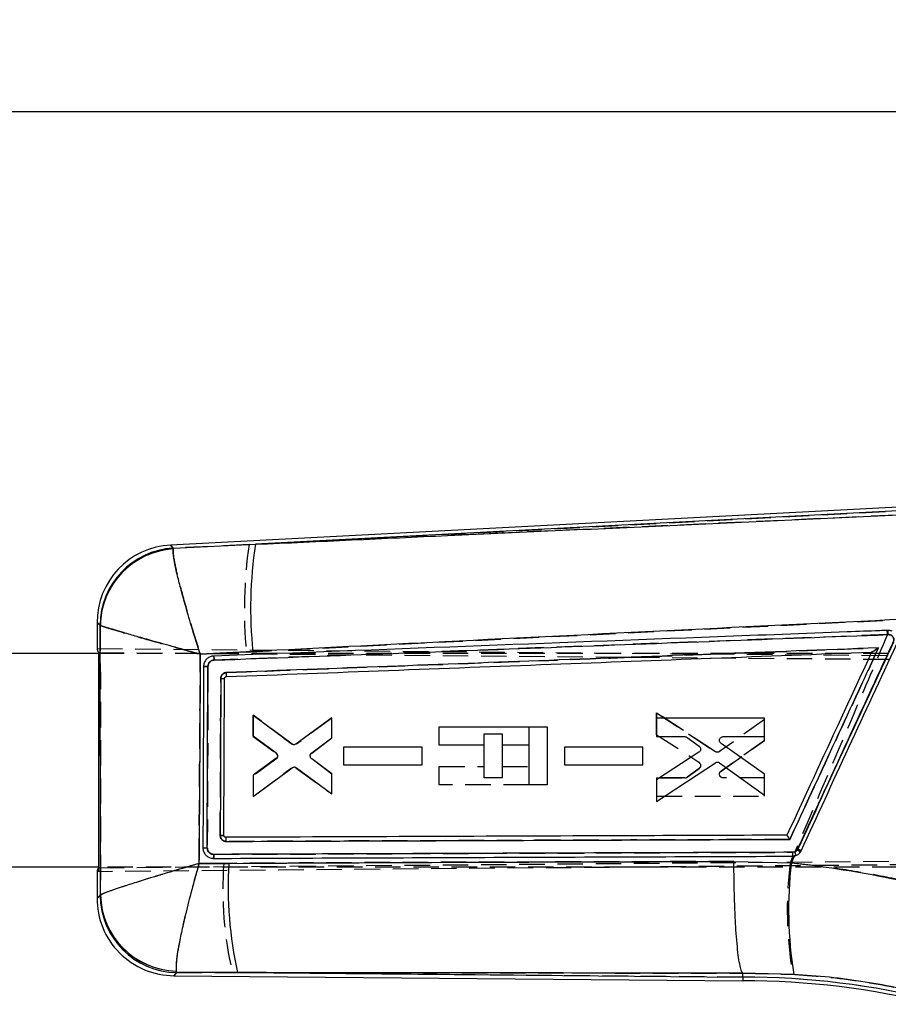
# Model space of a CAD drawing. Extents: x 46 to 629, y 29 to 396.
# Tile 9 of 12: x 252 to 317, y 322 to 396. Entities that reach past the tile are written whole.
import ezdxf

# ---------------------------------------------------------------- set-up
doc = ezdxf.new("R2010")
doc.units = 0
doc.header["$LTSCALE"] = 1.5
doc.linetypes.add('HIDDEN', pattern=[1.905, 1.27, -0.635])
doc.layers.get('0').update_dxf_attribs({"linetype": 'CONTINUOUS'})
doc.styles.add('SLDTEXTSTYLE0', font='TXT', dxfattribs={"width": 0.75})
doc.dimstyles.new('SLDDIMSTYLE1', dxfattribs={"dimtxt": 5.25, "dimasz": 4.953, "dimexe": 0, "dimexo": 0.0625, "dimgap": 1.3125, "dimtad": 1, "dimdec": 0, "dimrnd": 1e-09, "dimzin": 12, "dimtxsty": 'SLDTEXTSTYLE0', "dimsah": 1, "dimcen": 0.09, "dimazin": 3, "dimtfac": 1, "dimtdec": 0, "dimtofl": 0, "dimtmove": 0, "dimatfit": 3, "dimtolj": 1, "dimtzin": 12})

# ---------------------------------------------------------------- blocks, each defined once
blk = doc.blocks.new('_D_1')
at = {"color": 179, "linetype": 'CONTINUOUS'}
for p, q in [((77.218, 372.171), (77.217, 390.539)), ((358.419, 341.128), (358.418, 390.543)), ((77.217, 389.039), (358.418, 389.043))]:
    blk.add_line(p, q, dxfattribs=at)
for points in [[(77.217, 389.039), (82.17, 388.277), (82.17, 389.801)], [(358.418, 389.043), (353.465, 389.805), (353.465, 388.281)]]:
    blk.add_solid(points, dxfattribs=at)
at = {"color": 179, "linetype": 'CONTINUOUS', "insert": (206.31, 395.809, 0.1), "char_height": 5.25, "attachment_point": 1, "rotation": 0.0009, "style": 'SLDTEXTSTYLE0'}
blk.add_mtext('281', dxfattribs=at)

msp = doc.modelspace()

# ---------------------------------------------------------------- linework, layer by layer
at = {"color": 7, "linetype": 'CONTINUOUS'}
for p, q in [((320.729362, 359.654741), (263.075089, 356.637178)), ((320.741164, 359.383849), (269.434141, 356.698493)), ((263.284611, 356.420832), (263.269892, 356.355643)), ((263.284611, 356.420832), (269.434141, 356.698493)), ((257.591984, 350.859983), (257.591849, 348.905396)), ((257.833312, 350.644106), (257.818973, 350.662041)), ((216.832634, 348.571029), (257.718196, 348.568222)), ((257.717097, 332.528695), (257.7182, 348.607659)), ((269.237677, 348.687192), (265.31017, 348.484479)), ((315.493608, 348.647125), (315.492513, 348.647084)), ((265.83484, 334.013402), (265.881935, 347.565459)), ((267.079296, 334.94029), (267.122994, 346.676787)), ((267.254303, 346.813502), (267.253818, 346.813481)), ((272.134723, 341.779113), (269.27119, 343.914701)), ((269.27119, 343.914701), (269.271212, 342.378615)), ((275.139833, 343.733704), (272.462743, 341.777485)), ((275.13987, 342.226325), (275.139833, 343.733704)), ((307.490642, 343.700131), (299.420404, 343.701469)), ((299.420404, 343.701469), (299.420433, 342.32804)), ((307.490686, 342.326807), (307.490642, 343.700131)), ((283.170479, 341.686282), (283.170576, 343.059711)), ((283.170576, 343.059711), (291.240888, 343.059158)), ((291.240888, 343.059158), (291.24059, 338.716092)), ((269.271212, 342.378615), (270.966174, 341.130784)), ((273.637006, 341.103226), (275.13987, 342.226325)), ((299.420433, 342.32804), (301.535407, 342.327723)), ((301.697525, 342.274876), (302.592719, 341.621973)), ((304.391163, 342.327289), (307.490686, 342.326807)), ((281.889858, 341.544524), (276.021237, 341.545451)), ((276.021237, 341.545451), (276.021252, 340.232318)), ((281.889888, 340.231484), (281.889858, 341.544524)), ((286.528142, 341.686051), (283.170479, 341.686282)), ((286.527979, 339.241963), (286.528142, 341.686051)), ((287.871206, 341.68596), (287.871043, 339.241872)), ((289.880628, 341.685822), (287.871206, 341.68596)), ((289.880419, 338.716187), (289.880628, 341.685822)), ((298.389832, 341.543382), (292.521293, 341.544328)), ((292.521293, 341.544328), (292.521315, 340.231206)), ((298.389869, 340.230344), (298.389832, 341.543382)), ((307.490783, 339.525795), (304.231348, 341.824481)), ((270.9654, 340.683216), (269.271249, 339.445358)), ((275.13993, 339.535167), (273.635799, 340.659643)), ((302.580269, 341.164993), (299.420493, 339.104097)), ((269.271264, 337.848583), (272.165502, 340.006029)), ((272.493506, 340.007106), (275.13996, 338.05874)), ((276.021252, 340.232318), (281.889888, 340.231484)), ((292.521315, 340.231206), (298.389869, 340.230344)), ((299.420515, 337.473443), (303.812819, 340.373004)), ((304.125289, 340.367097), (307.490828, 337.958554)), ((269.271249, 339.445358), (269.271264, 337.848583)), ((275.13996, 338.05874), (275.13993, 339.535167)), ((287.871043, 339.241872), (286.527979, 339.241963)), ((307.490828, 337.958554), (307.490783, 339.525795)), ((291.24059, 338.716092), (289.880419, 338.716187)), ((299.420493, 339.104097), (299.420515, 337.473443)), ((267.217407, 334.803322), (267.197194, 334.804788)), ((309.487807, 332.905822), (309.719542, 333.407569)), ((309.573071, 333.391762), (309.719542, 333.407569)), ((309.964763, 333.921511), (309.926564, 333.855812)), ((257.717097, 332.568223), (229.458213, 332.570162)), ((265.211614, 332.844705), (267.442892, 332.858956)), ((266.252423, 333.228564), (266.292775, 333.227632)), ((305.197137, 332.997663), (309.487807, 332.905822)), ((257.590706, 332.230976), (257.590568, 330.250183)), ((257.823063, 330.461913), (257.844126, 330.492353)), ((263.50729, 324.801148), (263.538966, 324.695117)), ((268.091264, 324.693739), (263.538966, 324.695117)), ((268.091264, 324.693739), (305.853123, 324.361604)), ((305.853123, 324.361604), (305.854405, 324.648973)), ((305.854405, 324.648973), (305.854151, 324.6495)), ((309.665891, 324.56004), (305.854405, 324.648973)), ((263.325183, 324.46451), (305.851924, 324.090465)), ((305.853123, 324.361604), (305.851924, 324.090465))]:
    msp.add_line(p, q, dxfattribs=at)
at = {"color": 7, "linetype": 'HIDDEN'}
for p, q in [((268.954771, 356.673403), (320.741164, 359.383849)), ((317.359181, 358.878667), (268.954771, 356.673403)), ((263.287546, 356.417799), (263.272757, 356.351884)), ((268.954771, 356.673403), (263.287546, 356.417799)), ((257.822154, 350.659266), (257.836664, 350.64113)), ((316.635603, 350.263409), (316.698695, 350.265799)), ((316.67045, 349.949917), (266.344773, 348.044496)), ((316.733243, 349.952435), (316.67045, 349.949917)), ((257.591853, 348.90678), (334.235715, 348.232659)), ((257.719448, 332.230707), (257.720592, 348.905647)), ((257.718196, 348.568222), (331.716882, 348.563144)), ((257.7182, 348.607659), (334.872904, 347.952588)), ((265.310938, 348.481091), (268.75634, 348.658534)), ((265.882017, 347.565206), (265.834863, 334.013078)), ((269.271681, 343.929684), (269.271443, 342.332907)), ((269.271443, 342.332907), (269.271681, 343.929684)), ((272.165621, 341.771841), (269.271681, 343.929684)), ((269.271681, 343.929684), (272.165621, 341.771841)), ((275.140347, 343.718721), (272.493625, 341.77072)), ((275.140116, 342.242293), (275.140347, 343.718721)), ((299.420724, 342.470031), (299.42097, 344.100684)), ((299.42097, 344.100684), (299.420724, 342.470031)), ((303.812871, 341.200519), (299.42097, 344.100684)), ((299.42097, 344.100684), (303.812871, 341.200519)), ((307.491215, 343.614467), (304.125348, 341.206385)), ((307.490954, 342.047226), (307.491215, 343.614467)), ((289.880628, 341.687087), (289.880717, 343.059251)), ((269.271443, 342.332907), (270.965422, 341.094818)), ((273.635829, 341.118025), (275.140116, 342.242293)), ((286.528142, 341.686891), (286.528202, 342.533935)), ((286.528202, 342.533935), (287.871266, 342.533842)), ((287.871266, 342.533842), (287.871214, 341.686808)), ((299.420724, 342.470031), (302.580217, 340.408705)), ((276.021349, 341.545021), (276.021147, 340.231888)), ((281.889977, 341.545049), (276.021349, 341.545021)), ((281.889769, 340.232009), (281.889977, 341.545049)), ((292.521404, 341.543868), (292.521203, 340.230746)), ((298.389958, 341.543926), (292.521404, 341.543868)), ((298.389742, 340.230888), (298.389958, 341.543926)), ((304.231206, 339.748986), (307.490954, 342.047226)), ((307.490954, 342.047226), (304.231206, 339.748986)), ((271.069052, 340.940878), (271.045307, 340.99339)), ((275.139684, 339.551136), (273.636977, 340.674441)), ((269.270772, 337.863565), (272.134597, 339.998761)), ((270.966137, 340.647249), (269.271003, 339.399653)), ((272.462623, 340.000343), (275.139446, 338.043757)), ((276.021147, 340.231888), (281.889769, 340.232009)), ((283.170278, 338.716647), (283.170374, 340.090076)), ((283.170374, 340.090076), (286.528038, 340.089845)), ((287.871102, 340.089753), (289.880516, 340.089615)), ((292.521203, 340.230746), (298.389742, 340.230888)), ((302.592607, 339.951718), (301.697323, 339.298939)), ((301.697323, 339.298939), (302.592607, 339.951718)), ((269.271003, 339.399653), (269.270772, 337.863565)), ((275.139446, 338.043757), (275.139684, 339.551136)), ((299.420217, 339.246089), (299.420001, 337.87266)), ((301.535191, 339.246113), (299.420217, 339.246089)), ((299.420217, 339.246089), (301.535191, 339.246113)), ((307.490478, 339.246213), (304.390947, 339.246156)), ((307.490239, 337.872889), (307.490478, 339.246213)), ((289.880405, 338.716187), (283.170278, 338.716647)), ((299.420001, 337.87266), (307.490239, 337.872889)), ((266.318763, 333.529656), (309.597919, 333.68629)), ((309.608253, 333.392762), (309.400993, 332.90793)), ((309.832054, 333.441657), (309.573071, 333.391762)), ((309.597919, 333.68629), (309.745902, 333.714788)), ((347.328397, 333.006562), (257.590706, 332.229592)), ((257.717097, 332.528695), (347.455161, 333.278286)), ((331.71578, 332.563143), (257.717097, 332.568223)), ((267.05947, 332.858187), (265.214103, 332.846528)), ((257.847375, 330.49529), (257.826189, 330.464761)), ((263.541842, 324.698219), (263.510296, 324.804551)), ((263.541842, 324.698219), (267.708758, 324.697103)), ((305.853123, 324.361604), (267.708758, 324.697103)), ((305.853123, 324.361604), (305.85442, 324.652296)), ((305.854166, 324.652824), (305.85442, 324.652296)), ((305.85442, 324.652296), (309.590468, 324.567524))]:
    msp.add_line(p, q, dxfattribs=at)
at = {"color": 8, "linetype": 'CONTINUOUS', "flags": 128}
for points in [[(263.075089, 356.637178), (263.098056, 356.613463), (263.284611, 356.420832)], [(257.818973, 350.662041), (257.616865, 350.838285), (257.591984, 350.859983)], [(257.590568, 330.250183), (257.616068, 330.273406), (257.823063, 330.461913)], [(263.538966, 324.695117), (263.34863, 324.489802), (263.325183, 324.46451)]]:
    msp.add_lwpolyline(points, dxfattribs=at)
at = {"color": 7, "linetype": 'HIDDEN', "flags": 128}
for points in [[(263.287546, 356.417799), (263.099036, 356.61245), (263.075089, 356.637178)], [(257.591984, 350.859983), (257.617927, 350.837359), (257.822154, 350.659266)], [(257.826189, 330.464761), (257.617111, 330.274356), (257.590568, 330.250183)], [(263.325183, 324.46451), (263.349591, 324.490837), (263.541842, 324.698219)]]:
    msp.add_lwpolyline(points, dxfattribs=at)
at = {"color": 7, "linetype": 'CONTINUOUS'}
for centre, radius, start, end in [((263.377483, 350.859586), 5.7855, 92.64901307, 180.3009285), ((263.628681, 350.621177), 5.809852, 93.39515238, 179.59699616), ((263.657596, 350.543404), 5.825155, 93.81624815, 179.00945549), ((300.41741, 351.930618), 31.347976, 171.25163826, 185.93874963), ((315.603611, 349.985761), 1.13035, 358.29268362, 14.34371343), ((266.947825, 357.145246), 10.469924, 269.42125268, 270.95864104), ((308.723669, 333.611524), 0.87737, 345.49419433, 4.87433769), ((308.224411, 331.364375), 3.01738, 50.38615774, 55.65905786), ((304.724526, 322.446979), 12.614474, 64.19740511, 65.45456874), ((296.868848, 331.087219), 29.479246, 176.5543803, 192.5258889), ((339.903763, 329.380052), 30.619625, 173.38787436, 189.05692984), ((263.633814, 330.505255), 5.810912, 180.42736038, 269.06475587), ((263.673633, 330.629905), 5.83113, 181.35168463, 268.36531618), ((263.376069, 330.249786), 5.7855, 179.69231988, 269.76428941), ((305.84755, 264.725697), 59.364769, 75.99606742, 89.99639683), ((305.84755, 264.725697), 59.635908, 75.99606742, 89.99464199)]:
    msp.add_arc(centre, radius, start, end, dxfattribs=at)
at = {"color": 7, "linetype": 'HIDDEN'}
for centre, radius, start, end in [((263.632204, 350.617834), 5.810197, 93.40074847, 179.59142006), ((263.661474, 350.539165), 5.825702, 93.82587313, 178.99712881), ((301.965724, 351.84623), 33.362024, 171.68063453, 185.48289871), ((315.548246, 349.983861), 1.122717, 358.26746804, 14.41792221), ((315.597596, 349.985817), 1.136138, 358.31632151, 14.26656731), ((266.9593, 353.910122), 7.235187, 269.07219116, 271.29640357), ((270.797106, 340.869657), 0.28112, 14.67563502, 53.21986542), ((302.425467, 340.175357), 0.279997, 20.80027762, 56.44868231), ((301.535198, 339.521314), 0.275201, 269.99892542, 306.09456253), ((308.723928, 333.611712), 0.877167, 345.4781033, 4.8772825), ((308.791469, 333.263588), 1.055711, 9.71064701, 25.30203815), ((305.267813, 323.621905), 11.320234, 64.08458025, 65.48918316), ((294.586411, 330.941835), 27.593566, 176.01764576, 193.07999029), ((337.856115, 329.382013), 28.672741, 172.93639763, 189.66642326), ((263.637281, 330.508693), 5.811258, 180.4331473, 269.05898851), ((263.677414, 330.633842), 5.831686, 181.36138904, 268.35785942), ((305.84755, 264.725697), 59.635908, 75.99606742, 89.99464199)]:
    msp.add_arc(centre, radius, start, end, dxfattribs=at)
at = {"color": 7, "linetype": 'CONTINUOUS'}
for centre, major_axis, start_param, end_param in [((328.844806, 348.27869), (71.252944, -0.629761), 3.141928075, 3.201772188), ((328.843747, 332.847901), (71.253029, 0.61998), 3.08141312, 3.141257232)]:
    msp.add_ellipse(centre, major_axis=major_axis, ratio=0.069924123, start_param=start_param, end_param=end_param, dxfattribs=at)
for points, knots in [([(269.434141, 356.698493), (274.221823, 356.917058), (290.446527, 357.65774), (306.669742, 358.396549), (318.105715, 358.917346)], [0, 0, 0, 0, 0.295085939, 1, 1, 1, 1]), ([(265.31017, 348.484479), (265.308268, 348.49037), (265.10399, 349.122955), (264.716323, 350.354757), (264.23992, 351.964124), (263.871362, 353.293938), (263.539845, 354.590191), (263.278123, 355.795601), (263.272612, 356.170597), (263.269892, 356.355643)], [0, 0, 0, 0, 0.00159147, 0.170880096, 0.331878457, 0.45985141, 0.587799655, 0.796594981, 1, 1, 1, 1]), ([(317.887897, 351.09653), (306.455928, 350.541757), (290.239049, 349.754781), (274.022492, 348.930425), (269.237677, 348.687192)], [0, 0, 0, 0, 0.704942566, 1, 1, 1, 1]), ([(257.844126, 330.492353), (257.84201, 333.853231), (257.837782, 340.570431), (257.834801, 347.287733), (257.833312, 350.644106)], [0, 0, 0, 0, 0.5003391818, 1, 1, 1, 1]), ([(265.31017, 348.484479), (265.304215, 348.486115), (264.664747, 348.661778), (263.429751, 349.003166), (261.844482, 349.447741), (260.558609, 349.813792), (259.331597, 350.169215), (258.234963, 350.49739), (257.966023, 350.595629), (257.833312, 350.644106)], [0, 0, 0, 0, 0.001591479, 0.17088104, 0.33187959, 0.459852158, 0.587800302, 0.796595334, 1, 1, 1, 1]), ([(316.698725, 350.265792), (316.496486, 350.258136), (315.485296, 350.21986), (311.238286, 350.059067), (294.645229, 349.430303), (278.85968, 348.828822), (266.310262, 348.350648)], [0, 0, 0, 0, 0.012041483, 0.060207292, 0.252870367, 1, 1, 1, 1]), ([(317.016075, 350.203987), (316.939984, 350.230572), (316.836395, 350.266763), (316.727604, 350.265995), (316.698725, 350.265792)], [0, 0, 0, 0, 0.73454774, 1, 1, 1, 1]), ([(266.344847, 348.044476), (274.74342, 348.363068), (291.540502, 349.000252), (308.335828, 349.634807), (316.733459, 349.952083)], [0, 0, 0, 0, 0.500001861, 1, 1, 1, 1]), ([(309.926564, 333.855812), (311.856913, 338.036085), (314.265637, 343.252306), (316.674339, 348.468555), (317.152711, 349.50451)], [0, 0, 0, 0, 0.801398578, 1, 1, 1, 1]), ([(316.733459, 349.952083), (316.782805, 349.948741), (316.878068, 349.942289), (317.003703, 349.871828), (317.09646, 349.770025), (317.153407, 349.641948), (317.152943, 349.550323), (317.152711, 349.50451)], [0, 0, 0, 0, 0.212402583, 0.410041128, 0.607015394, 0.803505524, 1, 1, 1, 1]), ([(316.000501, 348.960504), (307.787881, 348.650204), (291.543635, 348.036444), (275.298065, 347.420275), (267.265784, 347.115623)], [0, 0, 0, 0, 0.505571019, 1, 1, 1, 1]), ([(309.376637, 334.648525), (310.459104, 336.987477), (312.666979, 341.758164), (314.875013, 346.528796), (316.000501, 348.960504)], [0, 0, 0, 0, 0.490275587, 1, 1, 1, 1]), ([(317.117194, 349.375771), (315.925076, 346.800076), (313.540842, 341.648688), (311.156789, 336.497235), (309.964763, 333.921511)], [0, 0, 0, 0, 0.500000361, 1, 1, 1, 1]), ([(310.215252, 333.803779), (311.407589, 336.379406), (313.792262, 341.53066), (316.177048, 346.68188), (317.369441, 349.25749)], [0, 0, 0, 0, 0.500000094, 1, 1, 1, 1]), ([(316.000501, 348.960504), (315.999468, 348.959816), (315.934292, 348.916414), (315.80865, 348.833788), (315.65368, 348.735689), (315.556042, 348.677448), (315.508274, 348.651502), (315.498099, 348.648465), (315.493608, 348.647125)], [0, 0, 0, 0, 0.005319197, 0.335580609, 0.640505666, 0.809007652, 0.915693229, 1, 1, 1, 1]), ([(265.31017, 348.484479), (265.295266, 345.864853), (265.265604, 340.651556), (265.229551, 335.438338), (265.211614, 332.844705)], [0, 0, 0, 0, 0.502489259, 1, 1, 1, 1]), ([(266.309986, 348.350646), (266.221733, 348.338393), (266.045337, 348.313903), (265.815072, 348.16825), (265.645451, 347.961021), (265.565553, 347.74802), (265.557719, 347.614537), (265.555056, 347.56916)], [0, 0, 0, 0, 0.222082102, 0.443884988, 0.665138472, 0.886165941, 1, 1, 1, 1]), ([(265.881928, 347.565459), (265.884551, 347.601449), (265.891113, 347.691512), (265.950338, 347.827147), (266.060639, 347.948766), (266.198917, 348.026343), (266.29886, 348.038768), (266.344847, 348.044485)], [0, 0, 0, 0, 0.14709965, 0.368111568, 0.589473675, 0.811098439, 1, 1, 1, 1]), ([(266.345123, 348.044496), (266.343193, 348.084625), (266.339332, 348.164883), (266.329932, 348.266279), (266.319516, 348.336376), (266.31313, 348.345938), (266.309986, 348.350646)], [0, 0, 0, 0, 0.251898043, 0.503797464, 0.755696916, 1, 1, 1, 1]), ([(267.253818, 346.813483), (275.34231, 347.121849), (291.422447, 347.734888), (307.501437, 348.344242), (315.492513, 348.647084)], [0, 0, 0, 0, 0.503011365, 1, 1, 1, 1]), ([(315.492513, 348.647084), (315.490012, 348.641682), (315.146359, 347.899434), (313.438309, 344.2097), (311.329025, 339.653496), (309.560972, 335.83411), (309.157344, 334.962184)], [0, 0, 0, 0, 0.001184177, 0.162718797, 0.808857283, 1, 1, 1, 1]), ([(265.555064, 347.56867), (265.554371, 347.365674), (265.550911, 346.350696), (265.535227, 341.832871), (265.518484, 337.518077), (265.504891, 334.015258)], [0, 0, 0, 0, 0.044932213, 0.224660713, 1, 1, 1, 1]), ([(265.881935, 347.565953), (265.860998, 347.566022), (265.819125, 347.566162), (265.75772, 347.566458), (265.700645, 347.566807), (265.650238, 347.567194), (265.608592, 347.56761), (265.5777, 347.568029), (265.560514, 347.568387), (265.556565, 347.568592), (265.555064, 347.56867)], [0, 0, 0, 0, 0.131343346, 0.262680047, 0.394017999, 0.525365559, 0.656709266, 0.788052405, 0.919393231, 1, 1, 1, 1]), ([(266.842069, 346.675856), (266.841359, 346.472861), (266.837807, 345.457889), (266.824134, 341.543909), (266.811273, 337.832952), (266.801225, 334.933965)], [0, 0, 0, 0, 0.051863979, 0.259319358, 1, 1, 1, 1]), ([(267.265784, 347.115623), (267.240006, 347.113221), (267.164987, 347.106232), (267.047004, 347.056896), (266.934529, 346.957583), (266.857512, 346.825431), (266.847228, 346.725826), (266.842069, 346.675856)], [0, 0, 0, 0, 0.115662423, 0.336600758, 0.557294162, 0.777906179, 1, 1, 1, 1]), ([(267.122994, 346.676787), (267.12462, 346.692293), (267.127874, 346.723308), (267.151882, 346.764489), (267.186976, 346.795436), (267.223341, 346.810547), (267.246227, 346.812752), (267.253818, 346.813483)], [0, 0, 0, 0, 0.222746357, 0.445526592, 0.66801672, 0.889893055, 1, 1, 1, 1]), ([(267.254303, 346.813502), (267.257142, 346.818141), (267.26282, 346.827419), (267.267751, 346.897227), (267.269282, 346.99689), (267.26695, 347.076045), (267.265784, 347.115623)], [0, 0, 0, 0, 0.250001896, 0.499999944, 0.749999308, 1, 1, 1, 1]), ([(301.535407, 342.327723), (301.566712, 342.324979), (301.624992, 342.319869), (301.674574, 342.289113), (301.697525, 342.274876)], [0, 0, 0, 0, 0.537137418, 1, 1, 1, 1]), ([(304.231348, 341.824481), (304.207606, 341.845046), (304.160116, 341.886179), (304.120334, 341.973202), (304.10978, 342.05684), (304.120876, 342.10716), (304.125259, 342.127036)], [0, 0, 0, 0, 0.274358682, 0.548771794, 0.8217624, 1, 1, 1, 1]), ([(304.125259, 342.127036), (304.13675, 342.155994), (304.15973, 342.213908), (304.228068, 342.279694), (304.308067, 342.320242), (304.365083, 342.325078), (304.391163, 342.327289)], [0, 0, 0, 0, 0.259866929, 0.519707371, 0.780302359, 1, 1, 1, 1]), ([(272.462743, 341.777487), (272.435738, 341.761616), (272.381732, 341.729876), (272.286857, 341.720089), (272.201088, 341.737165), (272.154685, 341.766495), (272.134723, 341.779113)], [0, 0, 0, 0, 0.265852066, 0.531669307, 0.798533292, 1, 1, 1, 1]), ([(302.592719, 341.621973), (302.616191, 341.600646), (302.663141, 341.557987), (302.701166, 341.469232), (302.710529, 341.379057), (302.694511, 341.323821), (302.687282, 341.298891)], [0, 0, 0, 0, 0.262217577, 0.524490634, 0.785391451, 1, 1, 1, 1]), ([(271.069045, 340.837142), (271.058286, 340.807058), (271.036777, 340.746916), (270.989185, 340.704444), (270.9654, 340.683216)], [0, 0, 0, 0, 0.500204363, 1, 1, 1, 1]), ([(270.966174, 341.130784), (270.989518, 341.109409), (271.03621, 341.066655), (271.073982, 340.977875), (271.08174, 340.898373), (271.072211, 340.852415), (271.069045, 340.837142)], [0, 0, 0, 0, 0.286448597, 0.572960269, 0.858078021, 1, 1, 1, 1]), ([(273.635807, 340.659648), (273.612633, 340.681669), (273.56628, 340.725715), (273.529637, 340.816143), (273.524498, 340.886232), (273.52996, 340.923081), (273.530791, 340.928687)], [0, 0, 0, 0, 0.315070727, 0.63019642, 0.943742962, 1, 1, 1, 1]), ([(273.530791, 340.928687), (273.539339, 340.959197), (273.556436, 341.020215), (273.602286, 341.075404), (273.631878, 341.099116), (273.637006, 341.103226)], [0, 0, 0, 0, 0.452579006, 0.905122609, 1, 1, 1, 1]), ([(302.687282, 341.298891), (302.673464, 341.270287), (302.647885, 341.217336), (302.601567, 341.181477), (302.580269, 341.164989)], [0, 0, 0, 0, 0.540191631, 1, 1, 1, 1]), ([(272.165502, 340.006029), (272.192279, 340.02213), (272.245829, 340.054327), (272.340357, 340.065044), (272.426418, 340.048814), (272.473213, 340.019721), (272.493506, 340.007104)], [0, 0, 0, 0, 0.265086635, 0.530125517, 0.796229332, 1, 1, 1, 1]), ([(303.812819, 340.373004), (303.840493, 340.387545), (303.895836, 340.416623), (303.990931, 340.421953), (304.069462, 340.402281), (304.110543, 340.376389), (304.125289, 340.367096)], [0, 0, 0, 0, 0.28034387, 0.560629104, 0.842295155, 1, 1, 1, 1]), ([(267.079311, 334.94029), (267.075233, 334.939879), (267.067078, 334.939058), (267.003921, 334.937352), (266.912813, 334.935548), (266.838421, 334.934492), (266.801225, 334.933965)], [0, 0, 0, 0, 0.250001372, 0.500003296, 0.749998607, 1, 1, 1, 1]), ([(266.801277, 334.933965), (266.806783, 334.884238), (266.817795, 334.784781), (266.895551, 334.653027), (267.008831, 334.554132), (267.132413, 334.503023), (267.213216, 334.498049), (267.244438, 334.496127)], [0, 0, 0, 0, 0.215726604, 0.431473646, 0.647457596, 0.863780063, 1, 1, 1, 1]), ([(267.197194, 334.804788), (267.188616, 334.806551), (267.164927, 334.811417), (267.129649, 334.83152), (267.098428, 334.866589), (267.081966, 334.905091), (267.080053, 334.930448), (267.079311, 334.94029)], [0, 0, 0, 0, 0.134838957, 0.372354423, 0.610181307, 0.848702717, 1, 1, 1, 1]), ([(309.157344, 334.962184), (309.103797, 334.961989), (308.241163, 334.958848), (304.142197, 334.943895), (290.214821, 334.892569), (277.098163, 334.841667), (267.217407, 334.803322)], [0, 0, 0, 0, 0.003829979, 0.061699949, 0.293180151, 1, 1, 1, 1]), ([(267.244438, 334.496127), (267.24394, 334.536295), (267.242944, 334.616631), (267.236512, 334.718289), (267.22762, 334.788665), (267.220775, 334.79849), (267.217407, 334.803322)], [0, 0, 0, 0, 0.2520123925, 0.5040237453, 0.7560367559, 1, 1, 1, 1]), ([(309.376637, 334.648525), (309.375976, 334.649561), (309.371526, 334.656536), (309.344621, 334.698571), (309.297895, 334.770125), (309.241177, 334.853811), (309.198095, 334.914406), (309.168568, 334.952814), (309.160918, 334.9592), (309.157344, 334.962184)], [0, 0, 0, 0, 0.007094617, 0.047797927, 0.287831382, 0.495432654, 0.676737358, 0.848986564, 1, 1, 1, 1]), ([(267.244438, 334.496127), (274.224831, 334.521782), (288.267803, 334.573393), (302.312959, 334.623384), (309.376637, 334.648525)], [0, 0, 0, 0, 0.49707379, 1, 1, 1, 1]), ([(265.504891, 334.015216), (265.506371, 334.015162), (265.510503, 334.015011), (265.52752, 334.014736), (265.558828, 334.014408), (265.600985, 334.014092), (265.651978, 334.013811), (265.709647, 334.013592), (265.771615, 334.013438), (265.813765, 334.013414), (265.83484, 334.013402)], [0, 0, 0, 0, 0.073800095, 0.206112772, 0.338428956, 0.470738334, 0.603054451, 0.735366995, 0.86768061, 1, 1, 1, 1]), ([(265.504899, 334.015258), (265.513591, 333.926702), (265.530974, 333.749606), (265.666345, 333.513722), (265.865574, 333.335489), (266.074471, 333.246594), (266.207285, 333.233137), (266.252423, 333.228564)], [0, 0, 0, 0, 0.221368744, 0.442696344, 0.664111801, 0.885843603, 1, 1, 1, 1]), ([(266.319009, 333.529613), (266.274743, 333.533083), (266.176316, 333.540799), (266.03588, 333.609713), (265.9192, 333.724862), (265.847239, 333.866304), (265.838762, 333.96694), (265.834848, 334.013402)], [0, 0, 0, 0, 0.175178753, 0.389518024, 0.603363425, 0.816877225, 1, 1, 1, 1]), ([(266.292939, 333.227633), (266.296428, 333.232172), (266.303404, 333.241252), (266.3121, 333.310966), (266.318126, 333.410684), (266.318819, 333.48997), (266.319165, 333.529613)], [0, 0, 0, 0, 0.249999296, 0.49999916, 0.749999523, 1, 1, 1, 1]), ([(266.293103, 333.227633), (273.505679, 333.255817), (287.930854, 333.312185), (302.358991, 333.365237), (309.573071, 333.391762)], [0, 0, 0, 0, 0.4999991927, 1, 1, 1, 1]), ([(309.597867, 333.686075), (302.383919, 333.660408), (287.956233, 333.609074), (273.531347, 333.556099), (266.319009, 333.529612)], [0, 0, 0, 0, 0.500007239, 1, 1, 1, 1]), ([(309.926564, 333.855812), (309.902914, 333.827882), (309.8497, 333.765037), (309.734467, 333.700277), (309.6434, 333.690809), (309.597867, 333.686075)], [0, 0, 0, 0, 0.2857139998, 0.6428658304, 1, 1, 1, 1]), ([(309.719542, 333.407569), (309.795665, 333.432046), (309.947919, 333.481004), (310.118174, 333.630176), (310.186188, 333.751804), (310.215252, 333.803779)], [0, 0, 0, 0, 0.36412143, 0.728277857, 1, 1, 1, 1]), ([(265.211614, 332.844705), (265.205686, 332.842993), (264.545657, 332.652383), (263.274963, 332.279997), (261.658154, 331.79199), (260.364176, 331.388809), (259.22893, 331.021792), (258.226104, 330.676681), (257.975118, 330.555565), (257.844126, 330.492353)], [0, 0, 0, 0, 0.001604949, 0.178687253, 0.346568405, 0.479537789, 0.612476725, 0.797748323, 1, 1, 1, 1]), ([(265.211614, 332.844705), (265.2099, 332.838757), (265.019089, 332.176491), (264.662048, 330.885947), (264.234603, 329.202416), (263.916356, 327.818518), (263.662279, 326.565887), (263.477375, 325.398897), (263.497031, 325.006137), (263.50729, 324.801148)], [0, 0, 0, 0, 0.001604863, 0.178681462, 0.346562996, 0.479530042, 0.6124664, 0.797738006, 1, 1, 1, 1]), ([(267.442892, 332.858956), (273.217463, 332.889409), (285.800877, 332.955768), (298.386889, 332.982953), (305.197137, 332.997663)], [0, 0, 0, 0, 0.458903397, 1, 1, 1, 1]), ([(305.854151, 324.6495), (305.815267, 324.71214), (305.737499, 324.837421), (305.625397, 325.307807), (305.52089, 325.976637), (305.426735, 326.837966), (305.346027, 327.869027), (305.28053, 329.035789), (305.232739, 330.309748), (305.205094, 331.577116), (305.197488, 332.482604), (305.197183, 332.930307), (305.197137, 332.997663)], [0, 0, 0, 0, 0.111332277, 0.222664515, 0.333996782, 0.445329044, 0.556661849, 0.667994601, 0.77932841, 0.890662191, 0.983550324, 1, 1, 1, 1]), ([(309.487807, 332.905822), (310.639922, 332.764769), (312.944102, 332.482672), (316.412118, 331.865134), (319.87631, 331.114728), (322.148888, 330.49089), (323.285165, 330.178974)], [0, 0, 0, 0, 0.2468891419, 0.4937673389, 0.7468862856, 1, 1, 1, 1]), ([(305.854151, 324.6495), (299.035969, 324.658135), (286.447159, 324.674079), (273.860778, 324.68756), (268.091264, 324.693739)], [0, 0, 0, 0, 0.541606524, 1, 1, 1, 1]), ([(320.049862, 322.930628), (319.221221, 323.13587), (317.563916, 323.546363), (314.980249, 324.014702), (312.341218, 324.373276), (310.557696, 324.497783), (309.665891, 324.56004)], [0, 0, 0, 0, 0.245832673, 0.491672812, 0.745823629, 1, 1, 1, 1])]:
    msp.add_open_spline(points, degree=3, knots=knots, dxfattribs=at)
at = {"color": 7, "linetype": 'HIDDEN'}
for points, knots in [([(263.272757, 356.351884), (263.275414, 356.166863), (263.280805, 355.791376), (263.541698, 354.587201), (263.872821, 353.290861), (264.241068, 351.960961), (264.717253, 350.351496), (265.104729, 349.119585), (265.309035, 348.486982), (265.310938, 348.481091)], [0, 0, 0, 0, 0.202940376, 0.411852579, 0.539873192, 0.667918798, 0.829015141, 0.998407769, 1, 1, 1, 1]), ([(268.75634, 348.658534), (269.576358, 348.700426), (285.703636, 349.524319), (301.83119, 350.307082), (317.138711, 351.050044)], [0, 0, 0, 0, 0.050846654, 1, 1, 1, 1]), ([(257.836664, 350.64113), (257.838142, 347.285849), (257.841099, 340.57052), (257.845282, 333.855289), (257.847375, 330.49529)], [0, 0, 0, 0, 0.499644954, 1, 1, 1, 1]), ([(257.836664, 350.64113), (257.969251, 350.59261), (258.238324, 350.494142), (259.333201, 350.166196), (260.55984, 349.810667), (261.845449, 349.444519), (263.430548, 348.999869), (264.665504, 348.658393), (265.304982, 348.482727), (265.310938, 348.481091)], [0, 0, 0, 0, 0.202940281, 0.411851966, 0.539872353, 0.667917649, 0.829014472, 0.998407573, 1, 1, 1, 1]), ([(316.67045, 349.949917), (315.812588, 347.935332), (313.507569, 342.522269), (311.19672, 337.1117), (309.745902, 333.714788)], [0, 0, 0, 0, 0.372171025, 1, 1, 1, 1]), ([(317.113871, 349.377446), (317.129426, 349.422542), (317.159955, 349.511045), (317.145768, 349.652344), (317.089701, 349.778994), (316.993955, 349.878932), (316.87031, 349.944385), (316.778937, 349.949752), (316.733243, 349.952435)], [0, 0, 0, 0, 0.171946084, 0.337453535, 0.503116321, 0.668814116, 0.8343811, 1, 1, 1, 1]), ([(267.265858, 347.115653), (275.298131, 347.420335), (291.543751, 348.036567), (307.787963, 348.650387), (316.000598, 348.960718)], [0, 0, 0, 0, 0.4944269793, 1, 1, 1, 1]), ([(316.000598, 348.960718), (314.875067, 346.528936), (312.667018, 341.758303), (310.459129, 336.987615), (309.376689, 334.648738)], [0, 0, 0, 0, 0.509739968, 1, 1, 1, 1]), ([(309.964182, 333.921993), (311.155758, 336.497912), (313.538912, 341.649751), (315.922217, 346.801547), (317.113871, 349.377446)], [0, 0, 0, 0, 0.499999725, 1, 1, 1, 1]), ([(315.493586, 348.647125), (315.498054, 348.648463), (315.508173, 348.651492), (315.555811, 348.677386), (315.653182, 348.735486), (315.808201, 348.833682), (315.934114, 348.916338), (315.999567, 348.96003), (316.000598, 348.960718)], [0, 0, 0, 0, 0.084203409, 0.190693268, 0.358764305, 0.662832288, 0.9946911, 1, 1, 1, 1]), ([(265.214103, 332.846528), (265.231709, 335.439405), (265.267096, 340.650889), (265.296276, 345.862447), (265.310938, 348.481091)], [0, 0, 0, 0, 0.497531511, 1, 1, 1, 1]), ([(266.344773, 348.044504), (266.308599, 348.040624), (266.218657, 348.030979), (266.085282, 347.966916), (265.968, 347.852664), (265.89526, 347.711927), (265.886189, 347.61154), (265.882002, 347.565206)], [0, 0, 0, 0, 0.148694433, 0.369716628, 0.590400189, 0.810948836, 1, 1, 1, 1]), ([(266.309904, 348.350642), (266.313061, 348.345936), (266.319473, 348.336378), (266.32992, 348.266287), (266.339335, 348.164899), (266.343194, 348.084645), (266.345123, 348.044518)], [0, 0, 0, 0, 0.2443284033, 0.4962196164, 0.7481115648, 1, 1, 1, 1]), ([(265.555071, 347.569099), (265.556571, 347.56899), (265.560521, 347.568702), (265.577709, 347.568212), (265.608605, 347.567637), (265.650268, 347.56707), (265.700683, 347.566527), (265.757773, 347.566025), (265.819193, 347.565571), (265.861075, 347.565328), (265.882017, 347.565206)], [0, 0, 0, 0, 0.080448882, 0.211811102, 0.343173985, 0.474541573, 0.605900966, 0.737262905, 0.868625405, 1, 1, 1, 1]), ([(266.80127, 334.93889), (266.801973, 335.141883), (266.805487, 336.156844), (266.819055, 340.069159), (266.832022, 343.77851), (266.842151, 346.675884)], [0, 0, 0, 0, 0.051885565, 0.25942784, 1, 1, 1, 1]), ([(266.842144, 346.675884), (266.847658, 346.727648), (266.858273, 346.827298), (266.935946, 346.958772), (267.047078, 347.056928), (267.165062, 347.106259), (267.240081, 347.11325), (267.265858, 347.115653)], [0, 0, 0, 0, 0.22995851, 0.442693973, 0.663390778, 0.884334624, 1, 1, 1, 1]), ([(267.254303, 346.813502), (267.257151, 346.818142), (267.262849, 346.827423), (267.267814, 346.897238), (267.269359, 346.996911), (267.267025, 347.076072), (267.265858, 347.115653)], [0, 0, 0, 0, 0.249999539, 0.499998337, 0.749997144, 1, 1, 1, 1]), ([(271.069052, 340.940878), (271.073964, 340.909881), (271.083789, 340.847888), (271.058372, 340.755629), (271.015147, 340.68819), (270.978693, 340.657737), (270.966137, 340.647249)], [0, 0, 0, 0, 0.283503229, 0.566998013, 0.850866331, 1, 1, 1, 1]), ([(273.530783, 340.848995), (273.528631, 340.880634), (273.524325, 340.943909), (273.558114, 341.034641), (273.601568, 341.090121), (273.630886, 341.113989), (273.635837, 341.118019)], [0, 0, 0, 0, 0.311948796, 0.623869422, 0.936489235, 1, 1, 1, 1]), ([(304.125348, 341.206385), (304.098086, 341.190768), (304.043563, 341.159537), (303.948295, 341.150749), (303.869273, 341.167707), (303.827578, 341.191964), (303.812871, 341.200519)], [0, 0, 0, 0, 0.281923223, 0.563816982, 0.846149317, 1, 1, 1, 1]), ([(302.664722, 340.31301), (302.657064, 340.327949), (302.637194, 340.366709), (302.601905, 340.39272), (302.580217, 340.408705)], [0, 0, 0, 0, 0.38542108, 1, 1, 1, 1]), ([(302.687215, 340.274787), (302.695465, 340.244541), (302.711965, 340.18405), (302.696705, 340.089764), (302.656489, 340.008148), (302.612837, 339.969588), (302.592607, 339.951718)], [0, 0, 0, 0, 0.258705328, 0.517409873, 0.776350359, 1, 1, 1, 1]), ([(304.125073, 339.446444), (304.119366, 339.476959), (304.107954, 339.537988), (304.130574, 339.629869), (304.174101, 339.70244), (304.21462, 339.735467), (304.231206, 339.748986)], [0, 0, 0, 0, 0.270583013, 0.541148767, 0.812173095, 1, 1, 1, 1]), ([(304.390947, 339.246156), (304.359537, 339.249333), (304.296713, 339.255687), (304.21382, 339.304267), (304.153671, 339.370289), (304.133847, 339.423079), (304.125073, 339.446446)], [0, 0, 0, 0, 0.26403301, 0.528102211, 0.791121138, 1, 1, 1, 1]), ([(266.80127, 334.93889), (266.838462, 334.938811), (266.912842, 334.938651), (267.003928, 334.938885), (267.067069, 334.939429), (267.07522, 334.940003), (267.079296, 334.94029)], [0, 0, 0, 0, 0.250006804, 0.499997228, 0.750000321, 1, 1, 1, 1]), ([(267.24446, 334.496174), (267.213236, 334.498096), (267.132433, 334.503069), (267.008851, 334.554185), (266.895582, 334.653069), (266.816951, 334.786261), (266.806552, 334.887478), (266.80127, 334.93889)], [0, 0, 0, 0, 0.1352892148, 0.3501062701, 0.5645935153, 0.7788391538, 1, 1, 1, 1]), ([(309.376689, 334.648738), (309.376028, 334.649773), (309.371643, 334.656647), (309.344789, 334.698588), (309.298106, 334.770066), (309.241356, 334.853785), (309.198218, 334.914392), (309.168612, 334.952843), (309.160935, 334.959212), (309.157344, 334.962192)], [0, 0, 0, 0, 0.007094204, 0.047101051, 0.287226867, 0.494901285, 0.676266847, 0.848549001, 1, 1, 1, 1]), ([(309.376689, 334.648738), (302.31302, 334.623573), (288.267886, 334.573536), (274.224871, 334.52186), (267.24446, 334.496174)], [0, 0, 0, 0, 0.502926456, 1, 1, 1, 1]), ([(265.83487, 334.013078), (265.837478, 333.975538), (265.843858, 333.883706), (265.904351, 333.746495), (266.015438, 333.624838), (266.159818, 333.5444), (266.266566, 333.534498), (266.318763, 333.529657)], [0, 0, 0, 0, 0.148306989, 0.362797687, 0.577756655, 0.793532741, 1, 1, 1, 1]), ([(266.319054, 333.529658), (266.318707, 333.49001), (266.318014, 333.410716), (266.31199, 333.310981), (266.303284, 333.241254), (266.296303, 333.232172), (266.292813, 333.227632)], [0, 0, 0, 0, 0.250000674, 0.499999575, 0.750001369, 1, 1, 1, 1]), ([(309.802586, 333.440721), (309.756219, 333.422704), (309.693079, 333.398169), (309.626057, 333.393897), (309.608253, 333.392762)], [0, 0, 0, 0, 0.734357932, 1, 1, 1, 1]), ([(309.745902, 333.714788), (309.756759, 333.719488), (309.809011, 333.742109), (309.894857, 333.803897), (309.941063, 333.882609), (309.964182, 333.921993)], [0, 0, 0, 0, 0.11585398, 0.557606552, 1, 1, 1, 1]), ([(265.214103, 332.846528), (265.208177, 332.844816), (264.549481, 332.654475), (263.281142, 332.282935), (261.665889, 331.79544), (260.371595, 331.39232), (259.235008, 331.025061), (258.230722, 330.67974), (257.978839, 330.558545), (257.847375, 330.49529)], [0, 0, 0, 0, 0.001605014, 0.178408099, 0.3460595, 0.479153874, 0.612217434, 0.797605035, 1, 1, 1, 1]), ([(265.214103, 332.846528), (265.212391, 332.840579), (265.022219, 332.179536), (264.665567, 330.891523), (264.238677, 329.209698), (263.920308, 327.825681), (263.665918, 326.571816), (263.480673, 325.403516), (263.500137, 325.009963), (263.510296, 324.804551)], [0, 0, 0, 0, 0.001605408, 0.178402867, 0.346054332, 0.479146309, 0.612207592, 0.797595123, 1, 1, 1, 1]), ([(305.196012, 332.995595), (298.490493, 332.981667), (285.777044, 332.955259), (273.066179, 332.889339), (267.05947, 332.858187)], [0, 0, 0, 0, 0.527435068, 1, 1, 1, 1]), ([(323.034385, 330.303649), (321.938426, 330.595878), (319.74649, 331.180339), (316.353525, 331.897194), (312.899892, 332.496431), (310.567309, 332.770762), (309.400993, 332.90793)], [0, 0, 0, 0, 0.2468870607, 0.4937780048, 0.7468835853, 1, 1, 1, 1]), ([(267.708758, 324.697103), (273.710322, 324.690725), (286.424225, 324.677213), (299.140549, 324.661251), (305.854166, 324.652824)], [0, 0, 0, 0, 0.4720472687, 1, 1, 1, 1]), ([(309.590468, 324.567524), (310.440701, 324.509816), (312.141096, 324.394404), (314.713716, 324.057565), (317.290115, 323.605074), (318.979134, 323.194412), (319.823632, 322.989084)], [0, 0, 0, 0, 0.246010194, 0.492000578, 0.746003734, 1, 1, 1, 1])]:
    msp.add_open_spline(points, degree=3, knots=knots, dxfattribs=at)

# ---------------------------------------------------------------- dimensions: what is measured, and where the dimension line sits
at = {"color": 179, "linetype": 'CONTINUOUS'}
dim = msp.add_linear_dim(base=(358.417802, 389.043352), p1=(77.217548, 370.671137), p2=(358.41858, 339.62785), angle=0.0009017, dimstyle='SLDDIMSTYLE1', dxfattribs=at)
dim.commit()
dim.dimension.update_dxf_attribs({"geometry": '_D_1', "text_midpoint": (214.261536, 389.041083), "dimtype": 160})

doc.saveas('drawing.dxf')
